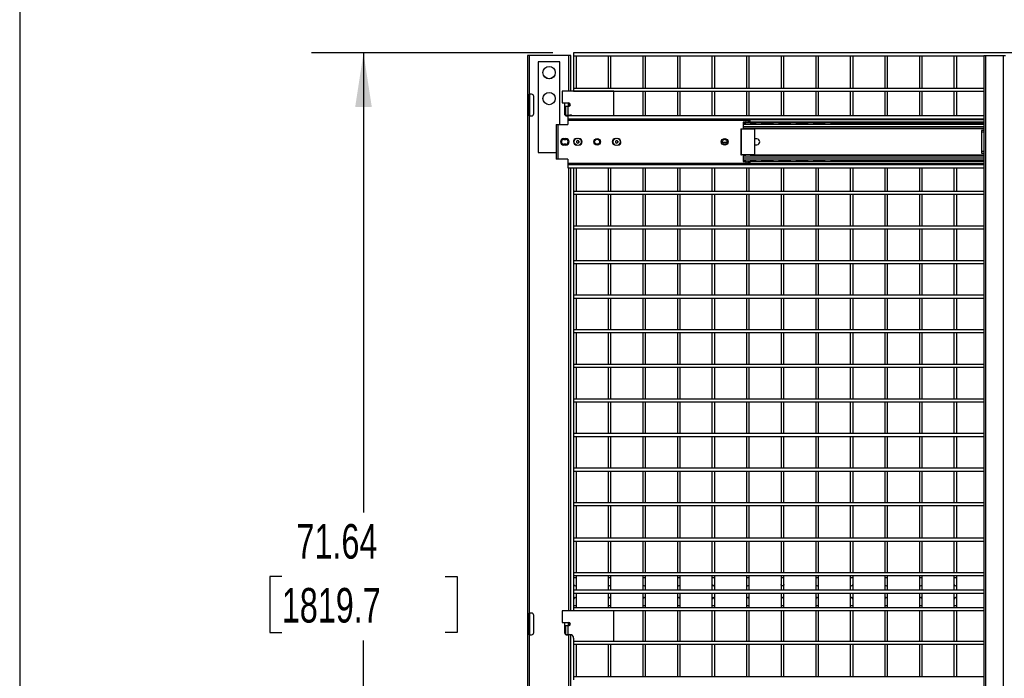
# Model space of a CAD drawing. Header units: inches. Extents: x 0.2 to 10.8, y 0.2 to 8.2.
# Tile 5 of 42: x 0.2 to 2.6, y 3.5 to 5.1. Entities that reach past the tile are written whole.
import ezdxf

# ---------------------------------------------------------------- set-up
doc = ezdxf.new("R2010")
doc.units = ezdxf.units.IN
doc.header["$MEASUREMENT"] = 0
doc.layers.add('DIMENSIONS', color=140, linetype='Continuous', lineweight=25)
doc.layers.add('TEXT', color=140, linetype='Continuous', lineweight=25)
doc.styles.add('SLDTEXTSTYLE0', font='TXT', dxfattribs={"width": 0.7})
doc.dimstyles.new('SLDDIMSTYLE0', dxfattribs={"dimtxt": 0.084961, "dimasz": 0.13, "dimexe": 0, "dimexo": 0.0625, "dimgap": 0.02124, "dimtad": 0, "dimtih": 1, "dimtoh": 1, "dimlfac": 24, "dimrnd": 1e-09, "dimzin": 12, "dimdsep": 46, "dimtxsty": 'SLDTEXTSTYLE0', "dimsah": 1, "dimcen": 0.09, "dimadec": 0, "dimazin": 3, "dimtfac": 1, "dimtofl": 0, "dimtmove": 0, "dimatfit": 3, "dimfxl": 0, "dimfrac": 2, "dimtolj": 1, "dimtzin": 12, "dimarcsym": 0})

# ---------------------------------------------------------------- blocks, each defined once
blk = doc.blocks.new('_D_1')
at = {"layer": 'DIMENSIONS'}
for p, q in [((1.5351, 5.0521), (0.9536, 5.0521)), ((1.0786, 5.0521), (1.0786, 3.9448)), ((0.8817, 3.7907), (0.8531, 3.7907)), ((0.8531, 3.7907), (0.8531, 3.6557)), ((1.2755, 3.7907), (1.304, 3.7907)), ((1.304, 3.7907), (1.304, 3.6557)), ((0.8531, 3.6557), (0.8817, 3.6557)), ((1.304, 3.6557), (1.2755, 3.6557)), ((1.0786, 2.0671), (1.0786, 3.6367)), ((1.3197, 2.0671), (0.9536, 2.0671))]:
    blk.add_line(p, q, dxfattribs=at)
for points in [[(1.0786, 5.0521), (1.0586, 4.9221), (1.0986, 4.9221)], [(1.0786, 2.0671), (1.0986, 2.1971), (1.0586, 2.1971)]]:
    blk.add_solid(points, dxfattribs=at)
at = {"layer": 'DIMENSIONS', "char_height": 0.08333, "attachment_point": 1, "style": 'SLDTEXTSTYLE0'}
for s, insert in [('71.64', (0.917, 3.9172)), ('1819.7', (0.8817, 3.7631))]:
    blk.add_mtext(s, dxfattribs=dict(at, insert=insert))

msp = doc.modelspace()

# ---------------------------------------------------------------- linework, layer by layer
for p, q in [((1.47386, 5.04628), (1.47386, 2.08274)), ((1.47886, 5.04628), (1.47386, 5.04628)), ((1.47886, 4.95253), (1.47886, 5.04628)), ((1.57303, 5.04628), (1.47886, 5.04628)), ((1.57803, 5.04628), (1.57303, 5.04628)), ((1.57303, 5.04628), (1.57303, 4.9597)), ((1.57803, 4.9597), (1.57803, 5.04628)), ((3.49803, 5.05214), (1.58511, 5.05214)), ((1.58511, 5.05214), (1.58511, 5.04548)), ((1.58511, 5.04548), (2.57355, 5.04548)), ((1.58511, 5.04548), (1.58511, 4.96673)), ((1.59178, 4.96673), (1.59178, 5.04548)), ((1.66844, 5.04548), (1.66844, 4.96673)), ((1.67511, 4.96673), (1.67511, 5.04548)), ((1.75178, 5.04548), (1.75178, 4.96673)), ((1.75844, 4.96673), (1.75844, 5.04548)), ((1.83511, 5.04548), (1.83511, 4.96673)), ((1.84178, 4.96673), (1.84178, 5.04548)), ((1.91844, 5.04548), (1.91844, 4.96673)), ((1.92511, 4.96673), (1.92511, 5.04548)), ((2.00178, 5.04548), (2.00178, 4.96673)), ((2.00844, 4.96673), (2.00844, 5.04548)), ((2.08511, 5.04548), (2.08511, 4.96673)), ((2.09178, 4.96673), (2.09178, 5.04548)), ((2.16844, 5.04548), (2.16844, 4.96673)), ((2.17511, 4.96673), (2.17511, 5.04548)), ((2.25178, 5.04548), (2.25178, 4.96673)), ((2.25844, 4.96673), (2.25844, 5.04548)), ((2.33511, 5.04548), (2.33511, 4.96673)), ((2.34178, 4.96673), (2.34178, 5.04548)), ((2.41844, 5.04548), (2.41844, 4.96673)), ((2.42511, 4.96673), (2.42511, 5.04548)), ((2.50178, 5.04548), (2.50178, 4.96673)), ((2.50844, 4.96673), (2.50844, 5.04548)), ((2.57355, 5.04628), (2.57355, 2.29628)), ((2.57355, 5.04628), (2.57866, 5.04628)), ((2.57866, 2.29628), (2.57866, 5.04628)), ((2.57866, 5.04628), (2.62053, 5.04628)), ((2.62053, 5.04628), (2.62053, 2.29628)), ((2.62053, 5.04628), (2.62564, 5.04628)), ((1.4999, 5.03066), (1.4999, 4.81191)), ((1.55199, 5.03066), (1.4999, 5.03066)), ((1.55199, 4.87962), (1.55199, 5.03066)), ((2.57355, 4.96673), (1.58511, 4.96673)), ((1.58511, 4.96673), (1.58511, 4.96006)), ((1.58511, 4.96006), (2.57355, 4.96006)), ((1.58511, 4.96006), (1.58511, 4.9597)), ((1.59178, 4.9597), (1.59178, 4.96006)), ((1.66844, 4.96006), (1.66844, 4.9597)), ((1.67511, 4.9597), (1.67511, 4.96006)), ((1.75178, 4.96006), (1.75178, 4.9006)), ((1.75844, 4.9006), (1.75844, 4.96006)), ((1.83511, 4.96006), (1.83511, 4.9006)), ((1.84178, 4.9006), (1.84178, 4.96006)), ((1.91844, 4.96006), (1.91844, 4.9006)), ((1.92511, 4.9006), (1.92511, 4.96006)), ((2.00178, 4.96006), (2.00178, 4.9006)), ((2.00844, 4.9006), (2.00844, 4.96006)), ((2.08511, 4.96006), (2.08511, 4.9006)), ((2.09178, 4.9006), (2.09178, 4.96006)), ((2.16844, 4.96006), (2.16844, 4.9006)), ((2.17511, 4.9006), (2.17511, 4.96006)), ((2.25178, 4.96006), (2.25178, 4.9006)), ((2.25844, 4.9006), (2.25844, 4.96006)), ((2.33511, 4.96006), (2.33511, 4.9006)), ((2.34178, 4.9006), (2.34178, 4.96006)), ((2.41844, 4.96006), (2.41844, 4.9006)), ((2.42511, 4.9006), (2.42511, 4.96006)), ((2.50178, 4.96006), (2.50178, 4.9006)), ((2.50844, 4.9006), (2.50844, 4.96006)), ((1.47803, 4.95253), (1.47886, 4.95253)), ((1.47803, 4.90045), (1.47803, 4.95253)), ((1.48344, 4.95253), (1.47886, 4.95253)), ((1.47886, 4.95253), (1.47886, 4.90045)), ((1.48886, 4.90587), (1.48886, 4.94712)), ((1.55724, 4.9597), (1.55724, 4.93157)), ((1.68224, 4.9597), (1.55724, 4.9597)), ((1.68224, 4.9006), (1.68224, 4.9597)), ((1.55724, 4.93157), (1.57303, 4.93157)), ((1.56303, 4.93157), (1.56303, 4.90587)), ((1.56565, 4.92324), (1.56565, 4.9024)), ((1.57124, 4.92324), (1.56565, 4.92324)), ((1.57124, 4.92324), (1.57124, 4.9024)), ((1.57303, 4.92324), (1.57124, 4.92324)), ((1.57303, 4.92324), (1.57303, 4.93157)), ((1.57386, 4.93149), (1.57386, 4.92332)), ((1.47886, 4.90045), (1.47803, 4.90045)), ((1.47886, 3.70253), (1.47886, 4.90045)), ((1.47886, 4.90045), (1.48344, 4.90045)), ((1.56565, 4.9024), (1.57124, 4.9024)), ((1.56565, 4.90123), (1.56565, 4.9024)), ((1.56844, 4.90045), (1.5715, 4.90045)), ((1.57124, 4.9024), (1.57603, 4.9024)), ((1.57124, 4.9024), (1.57124, 4.90045)), ((2.57355, 4.9006), (1.5715, 4.9006)), ((1.5715, 4.9006), (1.5715, 4.89357)), ((1.5715, 4.89357), (1.5715, 4.89197)), ((1.5715, 4.89357), (2.57355, 4.89357)), ((1.5715, 4.89197), (2.57355, 4.89197)), ((1.5715, 4.89197), (1.5715, 4.88937)), ((1.5715, 4.88937), (1.5715, 4.87962)), ((2.00032, 4.88937), (1.5715, 4.88937)), ((1.57303, 4.9006), (1.57303, 4.9024)), ((1.57386, 4.9024), (1.57386, 4.9006)), ((1.57803, 4.9006), (1.57803, 4.90218)), ((2.00515, 4.89003), (2.00098, 4.89003)), ((2.00515, 4.89003), (2.00515, 4.88828)), ((2.00515, 4.89003), (2.00611, 4.89003)), ((2.00611, 4.89003), (2.00611, 4.88377)), ((2.00644, 4.89003), (2.00611, 4.89003)), ((2.00932, 4.89003), (2.00644, 4.89003)), ((2.01036, 4.88937), (2.00998, 4.88937)), ((2.01036, 4.88614), (2.01036, 4.89135)), ((2.01036, 4.89135), (2.57355, 4.89135)), ((2.03856, 4.89135), (2.03831, 4.89197)), ((2.08022, 4.89135), (2.07997, 4.89197)), ((2.12189, 4.89135), (2.12164, 4.89197)), ((2.16356, 4.89135), (2.16331, 4.89197)), ((2.20522, 4.89135), (2.20497, 4.89197)), ((1.54288, 4.87962), (1.54676, 4.87962)), ((1.54288, 4.87962), (1.54288, 4.79628)), ((1.54676, 4.87962), (1.54676, 4.79628)), ((1.54676, 4.87962), (1.5715, 4.87962)), ((1.98824, 4.8692), (1.98824, 4.8067)), ((1.98824, 4.8692), (1.98965, 4.8692)), ((1.98965, 4.8067), (1.98965, 4.8692)), ((1.98965, 4.8692), (2.02065, 4.8692)), ((1.99994, 4.88547), (1.99344, 4.88547)), ((1.99344, 4.88547), (1.99344, 4.88397)), ((1.99344, 4.88397), (1.99344, 4.88377)), ((1.99344, 4.88397), (1.99994, 4.88397)), ((2.57355, 4.88377), (1.99344, 4.88377)), ((1.99344, 4.88377), (1.99344, 4.8801)), ((1.99344, 4.8801), (1.99344, 4.87418)), ((1.99344, 4.8801), (2.57355, 4.8801)), ((1.99344, 4.87418), (1.99344, 4.87049)), ((2.57355, 4.87418), (1.99344, 4.87418)), ((1.99344, 4.87049), (2.57355, 4.87049)), ((1.99344, 4.87049), (1.99344, 4.87024)), ((1.99344, 4.87024), (1.99994, 4.87024)), ((1.99344, 4.87023), (1.99344, 4.8692)), ((1.99994, 4.88828), (1.99994, 4.88377)), ((2.00515, 4.88828), (1.99994, 4.88828)), ((1.99994, 4.87049), (1.99994, 4.8692)), ((2.00515, 4.88828), (2.00515, 4.88377)), ((2.00515, 4.87049), (2.00515, 4.8692)), ((2.00611, 4.87049), (2.00611, 4.8692)), ((2.00676, 4.88828), (2.00676, 4.88377)), ((2.01036, 4.88828), (2.00676, 4.88828)), ((2.00676, 4.87049), (2.00676, 4.8692)), ((2.01036, 4.88377), (2.01036, 4.88614)), ((2.01036, 4.88614), (2.57355, 4.88614)), ((2.0241, 4.88547), (2.01036, 4.88547)), ((2.01036, 4.88397), (2.02501, 4.88397)), ((2.01036, 4.8692), (2.01036, 4.87049)), ((2.01036, 4.87024), (2.57355, 4.87024)), ((2.02065, 4.8692), (2.02065, 4.8067)), ((2.02206, 4.8692), (2.02065, 4.8692)), ((2.02206, 4.8067), (2.02206, 4.8692)), ((2.03738, 4.88397), (2.06668, 4.88397)), ((2.06576, 4.88547), (2.03829, 4.88547)), ((2.07904, 4.88397), (2.10834, 4.88397)), ((2.10743, 4.88547), (2.07995, 4.88547)), ((2.12071, 4.88397), (2.15001, 4.88397)), ((2.1491, 4.88547), (2.12162, 4.88547)), ((2.16238, 4.88397), (2.19168, 4.88397)), ((2.19076, 4.88547), (2.16329, 4.88547)), ((2.20404, 4.88397), (2.57355, 4.88397)), ((2.57355, 4.88547), (2.20495, 4.88547)), ((2.56832, 4.86527), (2.56832, 4.86111)), ((2.57355, 4.86527), (2.56832, 4.86527)), ((1.56141, 4.84608), (1.56141, 4.84378)), ((1.56141, 4.84608), (1.566, 4.84608)), ((1.56141, 4.84378), (1.566, 4.84378)), ((1.566, 4.84378), (1.566, 4.84608)), ((1.95149, 4.84351), (1.94676, 4.84351)), ((2.02261, 4.84483), (2.02206, 4.8448)), ((2.02678, 4.84483), (2.02261, 4.84483)), ((2.56832, 4.86111), (2.56832, 4.8148)), ((2.57355, 4.86111), (2.56832, 4.86111)), ((1.56141, 4.83212), (1.56141, 4.82983)), ((1.566, 4.83212), (1.56141, 4.83212)), ((1.566, 4.82983), (1.56141, 4.82983)), ((1.566, 4.82983), (1.566, 4.83212)), ((1.94318, 4.83684), (1.95506, 4.83684)), ((2.02206, 4.8311), (2.02261, 4.83108)), ((2.02261, 4.83108), (2.02678, 4.83108)), ((1.4999, 4.81191), (1.54288, 4.81191)), ((1.54676, 4.79628), (1.54288, 4.79628)), ((1.5715, 4.79628), (1.54676, 4.79628)), ((1.5715, 4.79628), (1.5715, 4.78653)), ((1.98824, 4.8067), (1.98965, 4.8067)), ((2.02065, 4.8067), (1.98965, 4.8067)), ((1.99344, 4.8067), (1.99344, 4.80569)), ((1.99344, 4.80566), (1.99994, 4.80566)), ((1.99344, 4.80566), (1.99344, 4.80541)), ((2.57355, 4.80541), (1.99344, 4.80541)), ((1.99344, 4.80541), (1.99344, 4.80172)), ((1.99344, 4.80172), (1.99344, 4.7958)), ((1.99344, 4.80172), (2.57355, 4.80172)), ((1.99344, 4.7958), (1.99344, 4.79214)), ((2.57355, 4.7958), (1.99344, 4.7958)), ((1.99994, 4.8067), (1.99994, 4.80541)), ((2.00515, 4.8067), (2.00515, 4.80541)), ((2.00611, 4.8067), (2.00611, 4.80541)), ((2.00676, 4.8067), (2.00676, 4.80541)), ((2.01036, 4.80541), (2.01036, 4.8067)), ((2.01036, 4.80566), (2.57355, 4.80566)), ((2.02065, 4.8067), (2.02206, 4.8067)), ((2.56832, 4.8148), (2.56832, 4.81063)), ((2.57355, 4.8148), (2.56832, 4.8148)), ((2.56832, 4.81063), (2.57355, 4.81063)), ((1.5715, 4.78653), (1.5715, 4.78394)), ((1.5715, 4.78653), (2.00042, 4.78653)), ((1.5715, 4.78394), (1.5715, 4.78234)), ((2.57355, 4.78394), (1.5715, 4.78394)), ((1.5715, 4.78234), (1.5715, 4.7753)), ((2.57355, 4.78234), (1.5715, 4.78234)), ((1.5715, 4.7753), (2.57355, 4.7753)), ((1.57303, 4.7753), (1.57303, 3.70839)), ((1.57803, 3.70839), (1.57803, 4.7753)), ((1.58511, 4.7753), (1.58511, 4.71821)), ((1.59178, 4.71821), (1.59178, 4.7753)), ((1.66844, 4.7753), (1.66844, 4.71821)), ((1.67511, 4.71821), (1.67511, 4.7753)), ((1.75178, 4.7753), (1.75178, 4.71821)), ((1.75844, 4.71821), (1.75844, 4.7753)), ((1.83511, 4.7753), (1.83511, 4.71821)), ((1.84178, 4.71821), (1.84178, 4.7753)), ((1.91844, 4.7753), (1.91844, 4.71821)), ((1.92511, 4.71821), (1.92511, 4.7753)), ((1.99344, 4.79214), (2.57355, 4.79214)), ((1.99344, 4.79214), (1.99344, 4.79193)), ((1.99344, 4.79193), (1.99344, 4.79043)), ((1.99994, 4.79193), (1.99344, 4.79193)), ((1.99344, 4.79043), (1.99994, 4.79043)), ((1.99994, 4.79214), (1.99994, 4.78762)), ((1.99994, 4.78762), (2.00515, 4.78762)), ((2.00515, 4.78587), (2.00098, 4.78587)), ((2.00178, 4.7753), (2.00178, 4.71821)), ((2.00515, 4.79214), (2.00515, 4.78762)), ((2.00515, 4.78762), (2.00515, 4.78587)), ((2.00611, 4.78587), (2.00515, 4.78587)), ((2.00611, 4.79214), (2.00611, 4.78587)), ((2.00644, 4.78587), (2.00611, 4.78587)), ((2.00932, 4.78587), (2.00644, 4.78587)), ((2.00676, 4.79214), (2.00676, 4.78762)), ((2.00676, 4.78762), (2.01036, 4.78762)), ((2.00844, 4.71821), (2.00844, 4.7753)), ((2.00989, 4.78653), (2.01036, 4.78653)), ((2.01036, 4.78976), (2.01036, 4.79214)), ((2.02501, 4.79193), (2.01036, 4.79193)), ((2.01036, 4.79043), (2.0241, 4.79043)), ((2.57355, 4.78976), (2.01036, 4.78976)), ((2.01036, 4.78455), (2.01036, 4.78976)), ((2.57355, 4.78455), (2.01036, 4.78455)), ((2.06668, 4.79193), (2.03738, 4.79193)), ((2.03829, 4.79043), (2.06576, 4.79043)), ((2.03831, 4.78393), (2.03856, 4.78455)), ((2.10834, 4.79193), (2.07904, 4.79193)), ((2.07995, 4.79043), (2.10743, 4.79043)), ((2.07997, 4.78393), (2.08022, 4.78455)), ((2.08511, 4.7753), (2.08511, 4.71821)), ((2.09178, 4.71821), (2.09178, 4.7753)), ((2.15001, 4.79193), (2.12071, 4.79193)), ((2.12162, 4.79043), (2.1491, 4.79043)), ((2.12164, 4.78393), (2.12189, 4.78455)), ((2.19168, 4.79193), (2.16238, 4.79193)), ((2.16329, 4.79043), (2.19076, 4.79043)), ((2.16331, 4.78393), (2.16356, 4.78455)), ((2.16844, 4.7753), (2.16844, 4.71821)), ((2.17511, 4.71821), (2.17511, 4.7753)), ((2.57355, 4.79193), (2.20404, 4.79193)), ((2.20495, 4.79043), (2.57355, 4.79043)), ((2.20497, 4.78393), (2.20522, 4.78455)), ((2.25178, 4.7753), (2.25178, 4.71821)), ((2.25844, 4.71821), (2.25844, 4.7753)), ((2.33511, 4.7753), (2.33511, 4.71821)), ((2.34178, 4.71821), (2.34178, 4.7753)), ((2.41844, 4.7753), (2.41844, 4.71821)), ((2.42511, 4.71821), (2.42511, 4.7753)), ((2.50178, 4.7753), (2.50178, 4.71821)), ((2.50844, 4.71821), (2.50844, 4.7753)), ((2.57355, 4.71821), (1.58511, 4.71821)), ((1.58511, 4.71821), (1.58511, 4.71154)), ((1.58511, 4.71154), (2.57355, 4.71154)), ((1.58511, 4.71154), (1.58511, 4.63488)), ((1.59178, 4.63488), (1.59178, 4.71154)), ((1.66844, 4.71154), (1.66844, 4.63488)), ((1.67511, 4.63488), (1.67511, 4.71154)), ((1.75178, 4.71154), (1.75178, 4.63488)), ((1.75844, 4.63488), (1.75844, 4.71154)), ((1.83511, 4.71154), (1.83511, 4.63488)), ((1.84178, 4.63488), (1.84178, 4.71154)), ((1.91844, 4.71154), (1.91844, 4.63488)), ((1.92511, 4.63488), (1.92511, 4.71154)), ((2.00178, 4.71154), (2.00178, 4.63488)), ((2.00844, 4.63488), (2.00844, 4.71154)), ((2.08511, 4.71154), (2.08511, 4.63488)), ((2.09178, 4.63488), (2.09178, 4.71154)), ((2.16844, 4.71154), (2.16844, 4.63488)), ((2.17511, 4.63488), (2.17511, 4.71154)), ((2.25178, 4.71154), (2.25178, 4.63488)), ((2.25844, 4.63488), (2.25844, 4.71154)), ((2.33511, 4.71154), (2.33511, 4.63488)), ((2.34178, 4.63488), (2.34178, 4.71154)), ((2.41844, 4.71154), (2.41844, 4.63488)), ((2.42511, 4.63488), (2.42511, 4.71154)), ((2.50178, 4.71154), (2.50178, 4.63488)), ((2.50844, 4.63488), (2.50844, 4.71154)), ((2.57355, 4.63488), (1.58511, 4.63488)), ((1.58511, 4.63488), (1.58511, 4.62821)), ((1.58511, 4.62821), (2.57355, 4.62821)), ((1.58511, 4.62821), (1.58511, 4.55154)), ((1.59178, 4.55154), (1.59178, 4.62821)), ((1.66844, 4.62821), (1.66844, 4.55154)), ((1.67511, 4.55154), (1.67511, 4.62821)), ((1.75178, 4.62821), (1.75178, 4.55154)), ((1.75844, 4.55154), (1.75844, 4.62821)), ((1.83511, 4.62821), (1.83511, 4.55154)), ((1.84178, 4.55154), (1.84178, 4.62821)), ((1.91844, 4.62821), (1.91844, 4.55154)), ((1.92511, 4.55154), (1.92511, 4.62821)), ((2.00178, 4.62821), (2.00178, 4.55154)), ((2.00844, 4.55154), (2.00844, 4.62821)), ((2.08511, 4.62821), (2.08511, 4.55154)), ((2.09178, 4.55154), (2.09178, 4.62821)), ((2.16844, 4.62821), (2.16844, 4.55154)), ((2.17511, 4.55154), (2.17511, 4.62821)), ((2.25178, 4.62821), (2.25178, 4.55154)), ((2.25844, 4.55154), (2.25844, 4.62821)), ((2.33511, 4.62821), (2.33511, 4.55154)), ((2.34178, 4.55154), (2.34178, 4.62821)), ((2.41844, 4.62821), (2.41844, 4.55154)), ((2.42511, 4.55154), (2.42511, 4.62821)), ((2.50178, 4.62821), (2.50178, 4.55154)), ((2.50844, 4.55154), (2.50844, 4.62821)), ((2.57355, 4.55154), (1.58511, 4.55154)), ((1.58511, 4.55154), (1.58511, 4.54488)), ((1.58511, 4.54488), (2.57355, 4.54488)), ((1.58511, 4.54488), (1.58511, 4.46821)), ((1.59178, 4.46821), (1.59178, 4.54488)), ((1.66844, 4.54488), (1.66844, 4.46821)), ((1.67511, 4.46821), (1.67511, 4.54488)), ((1.75178, 4.54488), (1.75178, 4.46821)), ((1.75844, 4.46821), (1.75844, 4.54488)), ((1.83511, 4.54488), (1.83511, 4.46821)), ((1.84178, 4.46821), (1.84178, 4.54488)), ((1.91844, 4.54488), (1.91844, 4.46821)), ((1.92511, 4.46821), (1.92511, 4.54488)), ((2.00178, 4.54488), (2.00178, 4.46821)), ((2.00844, 4.46821), (2.00844, 4.54488)), ((2.08511, 4.54488), (2.08511, 4.46821)), ((2.09178, 4.46821), (2.09178, 4.54488)), ((2.16844, 4.54488), (2.16844, 4.46821)), ((2.17511, 4.46821), (2.17511, 4.54488)), ((2.25178, 4.54488), (2.25178, 4.46821)), ((2.25844, 4.46821), (2.25844, 4.54488)), ((2.33511, 4.54488), (2.33511, 4.46821)), ((2.34178, 4.46821), (2.34178, 4.54488)), ((2.41844, 4.54488), (2.41844, 4.46821)), ((2.42511, 4.46821), (2.42511, 4.54488)), ((2.50178, 4.54488), (2.50178, 4.46821)), ((2.50844, 4.46821), (2.50844, 4.54488)), ((2.57355, 4.46821), (1.58511, 4.46821)), ((1.58511, 4.46821), (1.58511, 4.46154)), ((1.58511, 4.46154), (2.57355, 4.46154)), ((1.58511, 4.46154), (1.58511, 4.38488)), ((1.59178, 4.38488), (1.59178, 4.46154)), ((1.66844, 4.46154), (1.66844, 4.38488)), ((1.67511, 4.38488), (1.67511, 4.46154)), ((1.75178, 4.46154), (1.75178, 4.38488)), ((1.75844, 4.38488), (1.75844, 4.46154)), ((1.83511, 4.46154), (1.83511, 4.38488)), ((1.84178, 4.38488), (1.84178, 4.46154)), ((1.91844, 4.46154), (1.91844, 4.38488)), ((1.92511, 4.38488), (1.92511, 4.46154)), ((2.00178, 4.46154), (2.00178, 4.38488)), ((2.00844, 4.38488), (2.00844, 4.46154)), ((2.08511, 4.46154), (2.08511, 4.38488)), ((2.09178, 4.38488), (2.09178, 4.46154)), ((2.16844, 4.46154), (2.16844, 4.38488)), ((2.17511, 4.38488), (2.17511, 4.46154)), ((2.25178, 4.46154), (2.25178, 4.38488)), ((2.25844, 4.38488), (2.25844, 4.46154)), ((2.33511, 4.46154), (2.33511, 4.38488)), ((2.34178, 4.38488), (2.34178, 4.46154)), ((2.41844, 4.46154), (2.41844, 4.38488)), ((2.42511, 4.38488), (2.42511, 4.46154)), ((2.50178, 4.46154), (2.50178, 4.38488)), ((2.50844, 4.38488), (2.50844, 4.46154)), ((2.57355, 4.38488), (1.58511, 4.38488)), ((1.58511, 4.38488), (1.58511, 4.37821)), ((1.58511, 4.37821), (2.57355, 4.37821)), ((1.58511, 4.37821), (1.58511, 4.30154)), ((1.59178, 4.30154), (1.59178, 4.37821)), ((1.66844, 4.37821), (1.66844, 4.30154)), ((1.67511, 4.30154), (1.67511, 4.37821)), ((1.75178, 4.37821), (1.75178, 4.30154)), ((1.75844, 4.30154), (1.75844, 4.37821)), ((1.83511, 4.37821), (1.83511, 4.30154)), ((1.84178, 4.30154), (1.84178, 4.37821)), ((1.91844, 4.37821), (1.91844, 4.30154)), ((1.92511, 4.30154), (1.92511, 4.37821)), ((2.00178, 4.37821), (2.00178, 4.30154)), ((2.00844, 4.30154), (2.00844, 4.37821)), ((2.08511, 4.37821), (2.08511, 4.30154)), ((2.09178, 4.30154), (2.09178, 4.37821)), ((2.16844, 4.37821), (2.16844, 4.30154)), ((2.17511, 4.30154), (2.17511, 4.37821)), ((2.25178, 4.37821), (2.25178, 4.30154)), ((2.25844, 4.30154), (2.25844, 4.37821)), ((2.33511, 4.37821), (2.33511, 4.30154)), ((2.34178, 4.30154), (2.34178, 4.37821)), ((2.41844, 4.37821), (2.41844, 4.30154)), ((2.42511, 4.30154), (2.42511, 4.37821)), ((2.50178, 4.37821), (2.50178, 4.30154)), ((2.50844, 4.30154), (2.50844, 4.37821)), ((2.57355, 4.30154), (1.58511, 4.30154)), ((1.58511, 4.30154), (1.58511, 4.29488)), ((1.58511, 4.29488), (2.57355, 4.29488)), ((1.58511, 4.29488), (1.58511, 4.21821)), ((1.59178, 4.21821), (1.59178, 4.29488)), ((1.66844, 4.29488), (1.66844, 4.21821)), ((1.67511, 4.21821), (1.67511, 4.29488)), ((1.75178, 4.29488), (1.75178, 4.21821)), ((1.75844, 4.21821), (1.75844, 4.29488)), ((1.83511, 4.29488), (1.83511, 4.21821)), ((1.84178, 4.21821), (1.84178, 4.29488)), ((1.91844, 4.29488), (1.91844, 4.21821)), ((1.92511, 4.21821), (1.92511, 4.29488)), ((2.00178, 4.29488), (2.00178, 4.21821)), ((2.00844, 4.21821), (2.00844, 4.29488)), ((2.08511, 4.29488), (2.08511, 4.21821)), ((2.09178, 4.21821), (2.09178, 4.29488)), ((2.16844, 4.29488), (2.16844, 4.21821)), ((2.17511, 4.21821), (2.17511, 4.29488)), ((2.25178, 4.29488), (2.25178, 4.21821)), ((2.25844, 4.21821), (2.25844, 4.29488)), ((2.33511, 4.29488), (2.33511, 4.21821)), ((2.34178, 4.21821), (2.34178, 4.29488)), ((2.41844, 4.29488), (2.41844, 4.21821)), ((2.42511, 4.21821), (2.42511, 4.29488)), ((2.50178, 4.29488), (2.50178, 4.21821)), ((2.50844, 4.21821), (2.50844, 4.29488)), ((2.57355, 4.21821), (1.58511, 4.21821)), ((1.58511, 4.21821), (1.58511, 4.21154)), ((1.58511, 4.21154), (1.58511, 4.13488)), ((1.58511, 4.21154), (2.57355, 4.21154)), ((1.59178, 4.13488), (1.59178, 4.21154)), ((1.66844, 4.21154), (1.66844, 4.13488)), ((1.67511, 4.13488), (1.67511, 4.21154)), ((1.75178, 4.21154), (1.75178, 4.13488)), ((1.75844, 4.13488), (1.75844, 4.21154)), ((1.83511, 4.21154), (1.83511, 4.13488)), ((1.84178, 4.13488), (1.84178, 4.21154)), ((1.91844, 4.21154), (1.91844, 4.13488)), ((1.92511, 4.13488), (1.92511, 4.21154)), ((2.00178, 4.21154), (2.00178, 4.13488)), ((2.00844, 4.13488), (2.00844, 4.21154)), ((2.08511, 4.21154), (2.08511, 4.13488)), ((2.09178, 4.13488), (2.09178, 4.21154)), ((2.16844, 4.21154), (2.16844, 4.13488)), ((2.17511, 4.13488), (2.17511, 4.21154)), ((2.25178, 4.21154), (2.25178, 4.13488)), ((2.25844, 4.13488), (2.25844, 4.21154)), ((2.33511, 4.21154), (2.33511, 4.13488)), ((2.34178, 4.13488), (2.34178, 4.21154)), ((2.41844, 4.21154), (2.41844, 4.13488)), ((2.42511, 4.13488), (2.42511, 4.21154)), ((2.50178, 4.21154), (2.50178, 4.13488)), ((2.50844, 4.13488), (2.50844, 4.21154)), ((2.57355, 4.13488), (1.58511, 4.13488)), ((1.58511, 4.13488), (1.58511, 4.12821)), ((1.58511, 4.12821), (2.57355, 4.12821)), ((1.58511, 4.12821), (1.58511, 4.05154)), ((1.59178, 4.05154), (1.59178, 4.12821)), ((1.66844, 4.12821), (1.66844, 4.05154)), ((1.67511, 4.05154), (1.67511, 4.12821)), ((1.75178, 4.12821), (1.75178, 4.05154)), ((1.75844, 4.05154), (1.75844, 4.12821)), ((1.83511, 4.12821), (1.83511, 4.05154)), ((1.84178, 4.05154), (1.84178, 4.12821)), ((1.91844, 4.12821), (1.91844, 4.05154)), ((1.92511, 4.05154), (1.92511, 4.12821)), ((2.00178, 4.12821), (2.00178, 4.05154)), ((2.00844, 4.05154), (2.00844, 4.12821)), ((2.08511, 4.12821), (2.08511, 4.05154)), ((2.09178, 4.05154), (2.09178, 4.12821)), ((2.16844, 4.12821), (2.16844, 4.05154)), ((2.17511, 4.05154), (2.17511, 4.12821)), ((2.25178, 4.12821), (2.25178, 4.05154)), ((2.25844, 4.05154), (2.25844, 4.12821)), ((2.33511, 4.12821), (2.33511, 4.05154)), ((2.34178, 4.05154), (2.34178, 4.12821)), ((2.41844, 4.12821), (2.41844, 4.05154)), ((2.42511, 4.05154), (2.42511, 4.12821)), ((2.50178, 4.12821), (2.50178, 4.05154)), ((2.50844, 4.05154), (2.50844, 4.12821)), ((2.57355, 4.05154), (1.58511, 4.05154)), ((1.58511, 4.05154), (1.58511, 4.04488)), ((1.58511, 4.04488), (2.57355, 4.04488)), ((1.58511, 4.04488), (1.58511, 3.96821)), ((1.59178, 3.96821), (1.59178, 4.04488)), ((1.66844, 4.04488), (1.66844, 3.96821)), ((1.67511, 3.96821), (1.67511, 4.04488)), ((1.75178, 4.04488), (1.75178, 3.96821)), ((1.75844, 3.96821), (1.75844, 4.04488)), ((1.83511, 4.04488), (1.83511, 3.96821)), ((1.84178, 3.96821), (1.84178, 4.04488)), ((1.91844, 4.04488), (1.91844, 3.96821)), ((1.92511, 3.96821), (1.92511, 4.04488)), ((2.00178, 4.04488), (2.00178, 3.96821)), ((2.00844, 3.96821), (2.00844, 4.04488)), ((2.08511, 4.04488), (2.08511, 3.96821)), ((2.09178, 3.96821), (2.09178, 4.04488)), ((2.16844, 4.04488), (2.16844, 3.96821)), ((2.17511, 3.96821), (2.17511, 4.04488)), ((2.25178, 4.04488), (2.25178, 3.96821)), ((2.25844, 3.96821), (2.25844, 4.04488)), ((2.33511, 4.04488), (2.33511, 3.96821)), ((2.34178, 3.96821), (2.34178, 4.04488)), ((2.41844, 4.04488), (2.41844, 3.96821)), ((2.42511, 3.96821), (2.42511, 4.04488)), ((2.50178, 4.04488), (2.50178, 3.96821)), ((2.50844, 3.96821), (2.50844, 4.04488)), ((2.57355, 3.96821), (1.58511, 3.96821)), ((1.58511, 3.96821), (1.58511, 3.96154)), ((1.58511, 3.96154), (1.58511, 3.88279)), ((1.58511, 3.96154), (2.57355, 3.96154)), ((1.59178, 3.88279), (1.59178, 3.96154)), ((1.66844, 3.96154), (1.66844, 3.88279)), ((1.67511, 3.88279), (1.67511, 3.96154)), ((1.75178, 3.96154), (1.75178, 3.88279)), ((1.75844, 3.88279), (1.75844, 3.96154)), ((1.83511, 3.96154), (1.83511, 3.88279)), ((1.84178, 3.88279), (1.84178, 3.96154)), ((1.91844, 3.96154), (1.91844, 3.88279)), ((1.92511, 3.88279), (1.92511, 3.96154)), ((2.00178, 3.96154), (2.00178, 3.88279)), ((2.00844, 3.88279), (2.00844, 3.96154)), ((2.08511, 3.96154), (2.08511, 3.88279)), ((2.09178, 3.88279), (2.09178, 3.96154)), ((2.16844, 3.96154), (2.16844, 3.88279)), ((2.17511, 3.88279), (2.17511, 3.96154)), ((2.25178, 3.96154), (2.25178, 3.88279)), ((2.25844, 3.88279), (2.25844, 3.96154)), ((2.33511, 3.96154), (2.33511, 3.88279)), ((2.34178, 3.88279), (2.34178, 3.96154)), ((2.41844, 3.96154), (2.41844, 3.88279)), ((2.42511, 3.88279), (2.42511, 3.96154)), ((2.50178, 3.96154), (2.50178, 3.88279)), ((2.50844, 3.88279), (2.50844, 3.96154)), ((2.57355, 3.88279), (1.58511, 3.88279)), ((1.58511, 3.88279), (1.58511, 3.87613)), ((1.58511, 3.87613), (2.57355, 3.87613)), ((1.58511, 3.87613), (1.58511, 3.79946)), ((1.59178, 3.79946), (1.59178, 3.87613)), ((1.66844, 3.87613), (1.66844, 3.79946)), ((1.67511, 3.79946), (1.67511, 3.87613)), ((1.75178, 3.87613), (1.75178, 3.79946)), ((1.75844, 3.79946), (1.75844, 3.87613)), ((1.83511, 3.87613), (1.83511, 3.79946)), ((1.84178, 3.79946), (1.84178, 3.87613)), ((1.91844, 3.87613), (1.91844, 3.79946)), ((1.92511, 3.79946), (1.92511, 3.87613)), ((2.00178, 3.87613), (2.00178, 3.79946)), ((2.00844, 3.79946), (2.00844, 3.87613)), ((2.08511, 3.87613), (2.08511, 3.79946)), ((2.09178, 3.79946), (2.09178, 3.87613)), ((2.16844, 3.87613), (2.16844, 3.79946)), ((2.17511, 3.79946), (2.17511, 3.87613)), ((2.25178, 3.87613), (2.25178, 3.79946)), ((2.25844, 3.79946), (2.25844, 3.87613)), ((2.33511, 3.87613), (2.33511, 3.79946)), ((2.34178, 3.79946), (2.34178, 3.87613)), ((2.41844, 3.87613), (2.41844, 3.79946)), ((2.42511, 3.79946), (2.42511, 3.87613)), ((2.50178, 3.87613), (2.50178, 3.79946)), ((2.50844, 3.79946), (2.50844, 3.87613)), ((2.57355, 3.79946), (1.58511, 3.79946)), ((1.58511, 3.79946), (1.58511, 3.79279)), ((1.58511, 3.79279), (2.57355, 3.79279)), ((1.58511, 3.79279), (1.58511, 3.78781)), ((1.58511, 3.78781), (1.58511, 3.77135)), ((1.58844, 3.78781), (1.58511, 3.78781)), ((1.59178, 3.78781), (1.58844, 3.78781)), ((1.59178, 3.78781), (1.59178, 3.79279)), ((1.59178, 3.77135), (1.59178, 3.78781)), ((1.66844, 3.79279), (1.66844, 3.78781)), ((1.66844, 3.78781), (1.66844, 3.77135)), ((1.67178, 3.78781), (1.66844, 3.78781)), ((1.67511, 3.78781), (1.67178, 3.78781)), ((1.67511, 3.78781), (1.67511, 3.79279)), ((1.67511, 3.77135), (1.67511, 3.78781)), ((1.75178, 3.79279), (1.75178, 3.78781)), ((1.75178, 3.78781), (1.75178, 3.77135)), ((1.75511, 3.78781), (1.75178, 3.78781)), ((1.75844, 3.78781), (1.75511, 3.78781)), ((1.75844, 3.78781), (1.75844, 3.79279)), ((1.75844, 3.77135), (1.75844, 3.78781)), ((1.83511, 3.79279), (1.83511, 3.78781)), ((1.83511, 3.78781), (1.83511, 3.77135)), ((1.83844, 3.78781), (1.83511, 3.78781)), ((1.84178, 3.78781), (1.83844, 3.78781)), ((1.84178, 3.78781), (1.84178, 3.79279)), ((1.84178, 3.77135), (1.84178, 3.78781)), ((1.91844, 3.79279), (1.91844, 3.78781)), ((1.91844, 3.78781), (1.91844, 3.77135)), ((1.92178, 3.78781), (1.91844, 3.78781)), ((1.92511, 3.78781), (1.92178, 3.78781)), ((1.92511, 3.78781), (1.92511, 3.79279)), ((1.92511, 3.77135), (1.92511, 3.78781)), ((2.00178, 3.79279), (2.00178, 3.78781)), ((2.00178, 3.78781), (2.00178, 3.77135)), ((2.00511, 3.78781), (2.00178, 3.78781)), ((2.00844, 3.78781), (2.00511, 3.78781)), ((2.00844, 3.78781), (2.00844, 3.79279)), ((2.00844, 3.77135), (2.00844, 3.78781)), ((2.08511, 3.79279), (2.08511, 3.78781)), ((2.08511, 3.78781), (2.08511, 3.77135)), ((2.08844, 3.78781), (2.08511, 3.78781)), ((2.09178, 3.78781), (2.08844, 3.78781)), ((2.09178, 3.78781), (2.09178, 3.79279)), ((2.09178, 3.77135), (2.09178, 3.78781)), ((2.16844, 3.79279), (2.16844, 3.78781)), ((2.16844, 3.78781), (2.16844, 3.77135)), ((2.17178, 3.78781), (2.16844, 3.78781)), ((2.17511, 3.78781), (2.17178, 3.78781)), ((2.17511, 3.78781), (2.17511, 3.79279)), ((2.17511, 3.77135), (2.17511, 3.78781)), ((2.25178, 3.79279), (2.25178, 3.78781)), ((2.25178, 3.78781), (2.25178, 3.77135)), ((2.25511, 3.78781), (2.25178, 3.78781)), ((2.25844, 3.78781), (2.25511, 3.78781)), ((2.25844, 3.78781), (2.25844, 3.79279)), ((2.25844, 3.77135), (2.25844, 3.78781)), ((2.33511, 3.79279), (2.33511, 3.78781)), ((2.33511, 3.78781), (2.33511, 3.77135)), ((2.33844, 3.78781), (2.33511, 3.78781)), ((2.34178, 3.78781), (2.33844, 3.78781)), ((2.34178, 3.78781), (2.34178, 3.79279)), ((2.34178, 3.77135), (2.34178, 3.78781)), ((2.41844, 3.79279), (2.41844, 3.78781)), ((2.41844, 3.78781), (2.41844, 3.77135)), ((2.42178, 3.78781), (2.41844, 3.78781)), ((2.42511, 3.78781), (2.42178, 3.78781)), ((2.42511, 3.78781), (2.42511, 3.79279)), ((2.42511, 3.77135), (2.42511, 3.78781)), ((2.50178, 3.79279), (2.50178, 3.78781)), ((2.50178, 3.78781), (2.50178, 3.77135)), ((2.50511, 3.78781), (2.50178, 3.78781)), ((2.50844, 3.78781), (2.50511, 3.78781)), ((2.50844, 3.78781), (2.50844, 3.79279)), ((2.50844, 3.77135), (2.50844, 3.78781)), ((1.58511, 3.77135), (1.58511, 3.75749)), ((2.57355, 3.75749), (1.58511, 3.75749)), ((1.58511, 3.75749), (1.58511, 3.75083)), ((1.58511, 3.75083), (1.58511, 3.73648)), ((1.58511, 3.75083), (2.57355, 3.75083)), ((1.59178, 3.75749), (1.59178, 3.77135)), ((1.59178, 3.73648), (1.59178, 3.75083)), ((1.66844, 3.77135), (1.66844, 3.75749)), ((1.66844, 3.75083), (1.66844, 3.73648)), ((1.67511, 3.75749), (1.67511, 3.77135)), ((1.67511, 3.73648), (1.67511, 3.75083)), ((1.75178, 3.77135), (1.75178, 3.75749)), ((1.75178, 3.75083), (1.75178, 3.73648)), ((1.75844, 3.75749), (1.75844, 3.77135)), ((1.75844, 3.73648), (1.75844, 3.75083)), ((1.83511, 3.77135), (1.83511, 3.75749)), ((1.83511, 3.75083), (1.83511, 3.73648)), ((1.84178, 3.75749), (1.84178, 3.77135)), ((1.84178, 3.73648), (1.84178, 3.75083)), ((1.91844, 3.77135), (1.91844, 3.75749)), ((1.91844, 3.75083), (1.91844, 3.73648)), ((1.92511, 3.75749), (1.92511, 3.77135)), ((1.92511, 3.73648), (1.92511, 3.75083)), ((2.00178, 3.77135), (2.00178, 3.75749)), ((2.00178, 3.75083), (2.00178, 3.73648)), ((2.00844, 3.75749), (2.00844, 3.77135)), ((2.00844, 3.73648), (2.00844, 3.75083)), ((2.08511, 3.77135), (2.08511, 3.75749)), ((2.08511, 3.75083), (2.08511, 3.73648)), ((2.09178, 3.75749), (2.09178, 3.77135)), ((2.09178, 3.73648), (2.09178, 3.75083)), ((2.16844, 3.77135), (2.16844, 3.75749)), ((2.16844, 3.75083), (2.16844, 3.73648)), ((2.17511, 3.75749), (2.17511, 3.77135)), ((2.17511, 3.73648), (2.17511, 3.75083)), ((2.25178, 3.77135), (2.25178, 3.75749)), ((2.25178, 3.75083), (2.25178, 3.73648)), ((2.25844, 3.75749), (2.25844, 3.77135)), ((2.25844, 3.73648), (2.25844, 3.75083)), ((2.33511, 3.77135), (2.33511, 3.75749)), ((2.33511, 3.75083), (2.33511, 3.73648)), ((2.34178, 3.75749), (2.34178, 3.77135)), ((2.34178, 3.73648), (2.34178, 3.75083)), ((2.41844, 3.77135), (2.41844, 3.75749)), ((2.41844, 3.75083), (2.41844, 3.73648)), ((2.42511, 3.75749), (2.42511, 3.77135)), ((2.42511, 3.73648), (2.42511, 3.75083)), ((2.50178, 3.77135), (2.50178, 3.75749)), ((2.50178, 3.75083), (2.50178, 3.73648)), ((2.50844, 3.75749), (2.50844, 3.77135)), ((2.50844, 3.73648), (2.50844, 3.75083)), ((1.58511, 3.73648), (1.58511, 3.72002)), ((1.59178, 3.72002), (1.59178, 3.73648)), ((1.66844, 3.73648), (1.66844, 3.72002)), ((1.67511, 3.72002), (1.67511, 3.73648)), ((1.75178, 3.73648), (1.75178, 3.72002)), ((1.75844, 3.72002), (1.75844, 3.73648)), ((1.83511, 3.73648), (1.83511, 3.72002)), ((1.84178, 3.72002), (1.84178, 3.73648)), ((1.91844, 3.73648), (1.91844, 3.72002)), ((1.92511, 3.72002), (1.92511, 3.73648)), ((2.00178, 3.73648), (2.00178, 3.72002)), ((2.00844, 3.72002), (2.00844, 3.73648)), ((2.08511, 3.73648), (2.08511, 3.72002)), ((2.09178, 3.72002), (2.09178, 3.73648)), ((2.16844, 3.73648), (2.16844, 3.72002)), ((2.17511, 3.72002), (2.17511, 3.73648)), ((2.25178, 3.73648), (2.25178, 3.72002)), ((2.25844, 3.72002), (2.25844, 3.73648)), ((2.33511, 3.73648), (2.33511, 3.72002)), ((2.34178, 3.72002), (2.34178, 3.73648)), ((2.41844, 3.73648), (2.41844, 3.72002)), ((2.42511, 3.72002), (2.42511, 3.73648)), ((2.50178, 3.73648), (2.50178, 3.72002)), ((2.50844, 3.72002), (2.50844, 3.73648)), ((1.47803, 3.70253), (1.47886, 3.70253)), ((1.47803, 3.65045), (1.47803, 3.70253)), ((1.48344, 3.70253), (1.47886, 3.70253)), ((1.47886, 3.70253), (1.47886, 3.65045)), ((1.68224, 3.70839), (1.55724, 3.70839)), ((1.55724, 3.70839), (1.55724, 3.68027)), ((1.58511, 3.72002), (1.58511, 3.71552)), ((1.59178, 3.72002), (1.58511, 3.72002)), ((2.57355, 3.71552), (1.58511, 3.71552)), ((1.58511, 3.71552), (1.58511, 3.70886)), ((1.58511, 3.70886), (1.58511, 3.70839)), ((1.58511, 3.70886), (2.57355, 3.70886)), ((1.59178, 3.71552), (1.59178, 3.72002)), ((1.59178, 3.70839), (1.59178, 3.70886)), ((1.66844, 3.72002), (1.66844, 3.71552)), ((1.67511, 3.72002), (1.66844, 3.72002)), ((1.66844, 3.70886), (1.66844, 3.70839)), ((1.67511, 3.71552), (1.67511, 3.72002)), ((1.67511, 3.70839), (1.67511, 3.70886)), ((1.68224, 3.63485), (1.68224, 3.70839)), ((1.75178, 3.72002), (1.75178, 3.71552)), ((1.75844, 3.72002), (1.75178, 3.72002)), ((1.75178, 3.70886), (1.75178, 3.63427)), ((1.75844, 3.71552), (1.75844, 3.72002)), ((1.75844, 3.63427), (1.75844, 3.70886)), ((1.83511, 3.72002), (1.83511, 3.71552)), ((1.84178, 3.72002), (1.83511, 3.72002)), ((1.83511, 3.70886), (1.83511, 3.63427)), ((1.84178, 3.71552), (1.84178, 3.72002)), ((1.84178, 3.63427), (1.84178, 3.70886)), ((1.91844, 3.72002), (1.91844, 3.71552)), ((1.92511, 3.72002), (1.91844, 3.72002)), ((1.91844, 3.70886), (1.91844, 3.63427)), ((1.92511, 3.71552), (1.92511, 3.72002)), ((1.92511, 3.63427), (1.92511, 3.70886)), ((2.00178, 3.72002), (2.00178, 3.71552)), ((2.00844, 3.72002), (2.00178, 3.72002)), ((2.00178, 3.70886), (2.00178, 3.63427)), ((2.00844, 3.71552), (2.00844, 3.72002)), ((2.00844, 3.63427), (2.00844, 3.70886)), ((2.08511, 3.72002), (2.08511, 3.71552)), ((2.09178, 3.72002), (2.08511, 3.72002)), ((2.08511, 3.70886), (2.08511, 3.63427)), ((2.09178, 3.71552), (2.09178, 3.72002)), ((2.09178, 3.63427), (2.09178, 3.70886)), ((2.16844, 3.72002), (2.16844, 3.71552)), ((2.17511, 3.72002), (2.16844, 3.72002)), ((2.16844, 3.70886), (2.16844, 3.63427)), ((2.17511, 3.71552), (2.17511, 3.72002)), ((2.17511, 3.63427), (2.17511, 3.70886)), ((2.25178, 3.72002), (2.25178, 3.71552)), ((2.25844, 3.72002), (2.25178, 3.72002)), ((2.25178, 3.70886), (2.25178, 3.63427)), ((2.25844, 3.71552), (2.25844, 3.72002)), ((2.25844, 3.63427), (2.25844, 3.70886)), ((2.33511, 3.72002), (2.33511, 3.71552)), ((2.34178, 3.72002), (2.33511, 3.72002)), ((2.33511, 3.70886), (2.33511, 3.63427)), ((2.34178, 3.71552), (2.34178, 3.72002)), ((2.34178, 3.63427), (2.34178, 3.70886)), ((2.41844, 3.72002), (2.41844, 3.71552)), ((2.42511, 3.72002), (2.41844, 3.72002)), ((2.41844, 3.70886), (2.41844, 3.63427)), ((2.42511, 3.71552), (2.42511, 3.72002)), ((2.42511, 3.63427), (2.42511, 3.70886)), ((2.50178, 3.72002), (2.50178, 3.71552)), ((2.50844, 3.72002), (2.50178, 3.72002)), ((2.50178, 3.70886), (2.50178, 3.63427)), ((2.50844, 3.71552), (2.50844, 3.72002)), ((2.50844, 3.63427), (2.50844, 3.70886)), ((1.48886, 3.65587), (1.48886, 3.69712)), ((1.55724, 3.68027), (1.57303, 3.68027)), ((1.56303, 3.68027), (1.56303, 3.65587)), ((1.57303, 3.67194), (1.57303, 3.68027)), ((1.57386, 3.68018), (1.57386, 3.67202)), ((1.56565, 3.67194), (1.56565, 3.65123)), ((1.57124, 3.67194), (1.56565, 3.67194)), ((1.57124, 3.67194), (1.57124, 3.6511)), ((1.57303, 3.67194), (1.57124, 3.67194)), ((1.47886, 3.65045), (1.47803, 3.65045)), ((1.47886, 2.45253), (1.47886, 3.65045)), ((1.47886, 3.65045), (1.48344, 3.65045)), ((1.56567, 3.6511), (1.57124, 3.6511)), ((1.56844, 3.65045), (1.57303, 3.65045)), ((1.57124, 3.6511), (1.57603, 3.6511)), ((1.57124, 3.6511), (1.57124, 3.65045)), ((1.57303, 3.65045), (1.57303, 3.6511)), ((1.57386, 3.65045), (1.57303, 3.65045)), ((1.57303, 3.65045), (1.57303, 2.81726)), ((1.57386, 3.6511), (1.57386, 3.65045)), ((1.57803, 2.81726), (1.57803, 3.65088)), ((1.58511, 3.64202), (1.58511, 3.63485)), ((1.58511, 3.63485), (1.58511, 3.63427)), ((1.58511, 3.63485), (1.68224, 3.63485)), ((2.57355, 3.63427), (1.58511, 3.63427)), ((1.58511, 3.63427), (1.58511, 3.62761)), ((1.59178, 3.63427), (1.59178, 3.63485)), ((1.66844, 3.63485), (1.66844, 3.63427)), ((1.67511, 3.63427), (1.67511, 3.63485)), ((1.58511, 3.62761), (2.57355, 3.62761)), ((1.58511, 3.62761), (1.58511, 3.54886)), ((1.59178, 3.54886), (1.59178, 3.62761)), ((1.66844, 3.62761), (1.66844, 3.54886)), ((1.67511, 3.54886), (1.67511, 3.62761)), ((1.75178, 3.62761), (1.75178, 3.54886)), ((1.75844, 3.54886), (1.75844, 3.62761)), ((1.83511, 3.62761), (1.83511, 3.54886)), ((1.84178, 3.54886), (1.84178, 3.62761)), ((1.91844, 3.62761), (1.91844, 3.54886)), ((1.92511, 3.54886), (1.92511, 3.62761)), ((2.00178, 3.62761), (2.00178, 3.54886)), ((2.00844, 3.54886), (2.00844, 3.62761)), ((2.08511, 3.62761), (2.08511, 3.54886)), ((2.09178, 3.54886), (2.09178, 3.62761)), ((2.16844, 3.62761), (2.16844, 3.54886)), ((2.17511, 3.54886), (2.17511, 3.62761)), ((2.25178, 3.62761), (2.25178, 3.54886)), ((2.25844, 3.54886), (2.25844, 3.62761)), ((2.33511, 3.62761), (2.33511, 3.54886)), ((2.34178, 3.54886), (2.34178, 3.62761)), ((2.41844, 3.62761), (2.41844, 3.54886)), ((2.42511, 3.54886), (2.42511, 3.62761)), ((2.50178, 3.62761), (2.50178, 3.54886)), ((2.50844, 3.54886), (2.50844, 3.62761)), ((2.57355, 3.54886), (1.58511, 3.54886)), ((1.58511, 3.54886), (1.58511, 3.54219))]:
    msp.add_line(p, q)
at = {"flags": 128}
for points in [[(2.02408, 4.89197), (2.02403, 4.89185), (2.02383, 4.89135)], [(2.06575, 4.89197), (2.06569, 4.89185), (2.06549, 4.89135)], [(2.10741, 4.89197), (2.10736, 4.89185), (2.10716, 4.89135)], [(2.14908, 4.89197), (2.14903, 4.89185), (2.14883, 4.89135)], [(2.19075, 4.89197), (2.19069, 4.89185), (2.19049, 4.89135)], [(2.03721, 4.88377), (2.03787, 4.88468), (2.03856, 4.88614)], [(2.07888, 4.88377), (2.07953, 4.88468), (2.08022, 4.88614)], [(2.12055, 4.88377), (2.1212, 4.88468), (2.12189, 4.88614)], [(2.16221, 4.88377), (2.16287, 4.88468), (2.16356, 4.88614)], [(2.20388, 4.88377), (2.20453, 4.88468), (2.20522, 4.88614)], [(2.02383, 4.78455), (2.02403, 4.78405), (2.02408, 4.78393)], [(2.03856, 4.78976), (2.03787, 4.79122), (2.03721, 4.79214)], [(2.06549, 4.78455), (2.06569, 4.78405), (2.06575, 4.78393)], [(2.08022, 4.78976), (2.07953, 4.79122), (2.07888, 4.79214)], [(2.10716, 4.78455), (2.10736, 4.78405), (2.10741, 4.78393)], [(2.12189, 4.78976), (2.1212, 4.79122), (2.12055, 4.79214)], [(2.14883, 4.78455), (2.14903, 4.78405), (2.14908, 4.78393)], [(2.16356, 4.78976), (2.16287, 4.79122), (2.16221, 4.79214)], [(2.19049, 4.78455), (2.19069, 4.78405), (2.19075, 4.78393)], [(2.20522, 4.78976), (2.20453, 4.79122), (2.20388, 4.79214)], [(2.09178, 3.77135), (2.09152, 3.77008), (2.0908, 3.76899), (2.08972, 3.76827), (2.08844, 3.76802), (2.08717, 3.76827), (2.08609, 3.76899), (2.08537, 3.77008), (2.08511, 3.77135), (2.08511, 3.77135)]]:
    msp.add_lwpolyline(points, dxfattribs=at)
for centre, radius in [((1.52594, 5.00462), 0.01498), ((1.52594, 5.00462), 0.01476), ((1.52594, 4.94212), 0.01498), ((1.52594, 4.94212), 0.01476), ((1.59496, 4.83795), 0.00856), ((1.64179, 4.83795), 0.00813), ((1.64179, 4.83795), 0.00604), ((1.68871, 4.83795), 0.00856), ((1.94912, 4.83795), 0.00813), ((1.94912, 4.83795), 0.00604)]:
    msp.add_circle(centre, radius)
for centre, radius, start, end in [((1.48344, 4.94712), 0.00542, 0, 90), ((1.57303, 4.9274), 0.00417, 270, 90), ((1.48344, 4.90587), 0.00542, 270, 0), ((1.56844, 4.90587), 0.00542, 180, 270), ((1.57603, 4.89332), 0.00908, 53.22877, 90), ((2.00227, 4.88808), 0.00234, 123.41269, 175.06187), ((2.002, 4.88832), 0.00475, 359.61235, 21.19059), ((2.00803, 4.88808), 0.00234, 4.93813, 56.58731), ((2.03119, 4.88874), 0.00781, 199.47122, 219.56799), ((2.07286, 4.88874), 0.00781, 199.47122, 219.56799), ((2.11453, 4.88874), 0.00781, 199.47122, 219.56799), ((2.15619, 4.88874), 0.00781, 199.47122, 219.56799), ((2.19786, 4.88874), 0.00781, 199.47122, 219.56799), ((1.56141, 4.83795), 0.00813, 90, 270), ((1.56141, 4.83795), 0.00583, 90, 270), ((1.566, 4.83795), 0.00813, 270, 90), ((1.566, 4.83795), 0.00583, 270, 90), ((1.59266, 4.83795), 0.00813, 94.67911, 270), ((1.59725, 4.83795), 0.00812, 273.15311, 86.84691), ((1.68637, 4.83795), 0.00813, 94.26, 270), ((1.69096, 4.83795), 0.00813, 273.16448, 90), ((2.02678, 4.83795), 0.00688, 0, 90), ((1.59496, 4.83795), 0.00301, 150, 210), ((1.59496, 4.83795), 0.00301, 90, 150), ((1.59496, 4.83795), 0.00301, 210, 270), ((1.59496, 4.83795), 0.00301, 30, 90), ((1.59496, 4.83795), 0.00301, 270, 330), ((1.59496, 4.83795), 0.00301, 330, 30), ((1.68871, 4.83795), 0.00301, 150, 210), ((1.68871, 4.83795), 0.00301, 90, 150), ((1.68871, 4.83795), 0.00301, 210, 270), ((1.68871, 4.83795), 0.00301, 30, 90), ((1.68871, 4.83795), 0.00301, 270, 330), ((1.68871, 4.83795), 0.00301, 330, 30), ((2.02678, 4.83795), 0.00688, 270, 0), ((2.00336, 4.78846), 0.00352, 193.93747, 227.58797), ((1.99936, 4.78807), 0.00741, 342.70457, 356.49249), ((2.00694, 4.78846), 0.00352, 312.41203, 346.06253), ((2.03119, 4.78716), 0.00781, 140.43201, 160.52878), ((2.07286, 4.78716), 0.00781, 140.43201, 160.52878), ((2.11453, 4.78716), 0.00781, 140.43201, 160.52878), ((2.15619, 4.78716), 0.00781, 140.43201, 160.52878), ((2.19786, 4.78716), 0.00781, 140.43201, 160.52878), ((1.58844, 3.77135), 0.00333, 180, 0), ((1.67178, 3.77135), 0.00333, 180, 0), ((1.75511, 3.77135), 0.00333, 180, 0), ((1.83844, 3.77135), 0.00333, 180, 0), ((1.92178, 3.77135), 0.00333, 180, 0), ((2.00511, 3.77135), 0.00333, 180, 0), ((2.17178, 3.77135), 0.00333, 180, 0), ((2.25511, 3.77135), 0.00333, 180, 0), ((2.33844, 3.77135), 0.00333, 180, 0), ((2.42178, 3.77135), 0.00333, 180, 0), ((2.50511, 3.77135), 0.00333, 180, 0), ((1.58844, 3.73648), 0.00333, 90, 180), ((1.58844, 3.73648), 0.00333, 0, 90), ((1.67178, 3.73648), 0.00333, 90, 180), ((1.67178, 3.73648), 0.00333, 0, 90), ((1.75511, 3.73648), 0.00333, 90, 180), ((1.75511, 3.73648), 0.00333, 0, 90), ((1.83844, 3.73648), 0.00333, 90, 180), ((1.83844, 3.73648), 0.00333, 0, 90), ((1.92178, 3.73648), 0.00333, 90, 180), ((1.92178, 3.73648), 0.00333, 0, 90), ((2.00511, 3.73648), 0.00333, 90, 180), ((2.00511, 3.73648), 0.00333, 0, 90), ((2.08844, 3.73648), 0.00333, 90, 180), ((2.08844, 3.73648), 0.00333, 0, 90), ((2.17178, 3.73648), 0.00333, 90, 180), ((2.17178, 3.73648), 0.00333, 0, 90), ((2.25511, 3.73648), 0.00333, 90, 180), ((2.25511, 3.73648), 0.00333, 0, 90), ((2.33844, 3.73648), 0.00333, 90, 180), ((2.33844, 3.73648), 0.00333, 0, 90), ((2.42178, 3.73648), 0.00333, 90, 180), ((2.42178, 3.73648), 0.00333, 0, 90), ((2.50511, 3.73648), 0.00333, 90, 180), ((2.50511, 3.73648), 0.00333, 0, 90), ((1.48344, 3.69712), 0.00542, 0, 90), ((1.57303, 3.6761), 0.00417, 270, 90), ((1.48344, 3.65587), 0.00542, 270, 0), ((1.56844, 3.65587), 0.00542, 180, 238.97683), ((1.56844, 3.65587), 0.00542, 241.61917, 270), ((1.57603, 3.64202), 0.00908, 0, 90)]:
    msp.add_arc(centre, radius, start, end)
for points in [[(1.59496, 4.84096), (1.59475, 4.84084), (1.59454, 4.84072), (1.59411, 4.84047), (1.59389, 4.84034), (1.5932, 4.83995), (1.59276, 4.83969), (1.59235, 4.83945)], [(1.59235, 4.83945), (1.59235, 4.83922), (1.59235, 4.83898), (1.59235, 4.83848), (1.59235, 4.83822), (1.59235, 4.83743), (1.59235, 4.83692), (1.59235, 4.83645)], [(1.59235, 4.83645), (1.59255, 4.83633), (1.59276, 4.83621), (1.59319, 4.83596), (1.59342, 4.83583), (1.5941, 4.83544), (1.59455, 4.83518), (1.59496, 4.83494)], [(1.59756, 4.83945), (1.59736, 4.83957), (1.59715, 4.83969), (1.59672, 4.83994), (1.59649, 4.84007), (1.59581, 4.84047), (1.59536, 4.84072), (1.59496, 4.84096)], [(1.59496, 4.83494), (1.59516, 4.83506), (1.59537, 4.83518), (1.5958, 4.83543), (1.59603, 4.83556), (1.59671, 4.83596), (1.59715, 4.83621), (1.59756, 4.83645)], [(1.59756, 4.83945), (1.59756, 4.83922), (1.59756, 4.83898), (1.59756, 4.83848), (1.59756, 4.83822), (1.59756, 4.83743), (1.59756, 4.83692), (1.59756, 4.83645)], [(1.68871, 4.84096), (1.6885, 4.84084), (1.68829, 4.84072), (1.68786, 4.84047), (1.68764, 4.84034), (1.68695, 4.83995), (1.68651, 4.83969), (1.6861, 4.83945)], [(1.6861, 4.83945), (1.6861, 4.83922), (1.6861, 4.83898), (1.6861, 4.83848), (1.6861, 4.83822), (1.6861, 4.83743), (1.6861, 4.83692), (1.6861, 4.83645)], [(1.6861, 4.83645), (1.6863, 4.83633), (1.68651, 4.83621), (1.68694, 4.83596), (1.68717, 4.83583), (1.68785, 4.83544), (1.6883, 4.83518), (1.68871, 4.83494)], [(1.69131, 4.83945), (1.69111, 4.83957), (1.6909, 4.83969), (1.69047, 4.83994), (1.69024, 4.84007), (1.68956, 4.84047), (1.68911, 4.84072), (1.68871, 4.84096)], [(1.68871, 4.83494), (1.68891, 4.83506), (1.68912, 4.83518), (1.68955, 4.83543), (1.68978, 4.83556), (1.69046, 4.83596), (1.6909, 4.83621), (1.69131, 4.83645)], [(1.69131, 4.83945), (1.69131, 4.83922), (1.69131, 4.83898), (1.69131, 4.83848), (1.69131, 4.83822), (1.69131, 4.83743), (1.69131, 4.83692), (1.69131, 4.83645)]]:
    msp.add_open_spline(points, degree=3, knots=[0, 0, 0, 0, 0.25, 0.25, 0.5, 0.5, 1, 1, 1, 1])
at = {"layer": 'TEXT'}
msp.add_line((0.25, 8.25), (0.25, 0.25), dxfattribs=at)

# ---------------------------------------------------------------- dimensions: what is measured, and where the dimension line sits
at = {"layer": 'DIMENSIONS'}
dim = msp.add_linear_dim(base=(1.07857, 2.06712), p1=(1.58511, 5.05214), p2=(1.36969, 2.06712), angle=90, dimstyle='SLDDIMSTYLE0', dxfattribs=at)
dim.commit()
dim.dimension.update_dxf_attribs({"geometry": '_D_1', "text_midpoint": (1.07857, 3.79073), "dimtype": 160})

doc.saveas('drawing.dxf')
